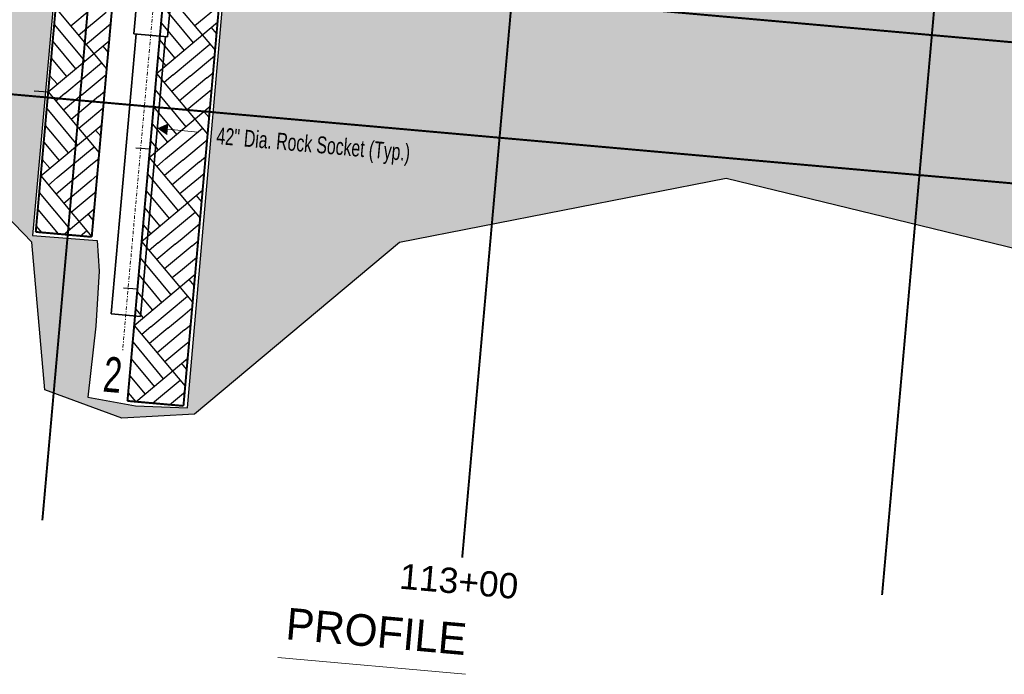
# Model space of a CAD drawing. Header units: feet. Extents: x 1584871 to 2197648, y 451737 to 1226340.
# Tile 17 of 40: x 2196180 to 2196296, y 453970 to 454048. Entities that reach past the tile are written whole.
import ezdxf
from ezdxf.enums import TextEntityAlignment as Align

# ---------------------------------------------------------------- set-up
doc = ezdxf.new("R2010")
doc.units = ezdxf.units.FT
doc.header["$LTSCALE"] = 0.5
doc.header["$MEASUREMENT"] = 0
for name, pattern in [('DASHED2', [0.375, 0.25, -0.125]), ('DGN Style 4', [1.601, 0.8, -0.4, 0.001, -0.4]), ('SOLID', [0])]:
    doc.linetypes.add(name, pattern=pattern)
doc.layers.add('B-4', color=205, linetype='SOLID')
doc.layers.add('B-5', color=135, linetype='SOLID')
for name, color, linetype, lineweight in [('BR_CENTER LINES', 254, 'DGN Style 4', 13), ('BR_CONCRETE', 91, 'Continuous', 35), ('BR_GRID LINES', 253, 'DASHED2', 25), ('BR_TEXT', 141, 'Continuous', 20), ('strat', 7, 'Continuous', 30)]:
    doc.layers.add(name, color=color, linetype=linetype, lineweight=lineweight)
doc.layers.add('paper', color=1, linetype='Continuous', lineweight=30, plot=False)
doc.styles.add('Arial', font='arial.ttf', dxfattribs={"height": 0.0556})
doc.styles.add('Style-ENGINEERING', font='ENGINEERING.shx')
doc.styles.add('Title Scale 10 1', font='COMPRESSED.shx', dxfattribs={"height": 3.75})

msp = doc.modelspace()

# ---------------------------------------------------------------- hatches: boundary and pattern name
at = {"layer": 'strat', "lineweight": 25, "transparency": 33554559}
h = msp.add_hatch(dxfattribs=at)
h.set_pattern_fill('AR-PARQ1', color=256, scale=0.65, angle=39.916700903)
h.set_pattern_definition([(129.9167009, (359759.485, -176921.159), (-10.98748067, 0.977378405), [7.8, -7.8]), (129.9167009, (359760.482, -176920.325), (-10.98748067, 0.977378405), [7.8, -7.8]), (129.9167009, (359761.479, -176919.491), (-10.98748067, 0.977378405), [7.8, -7.8]), (129.9167009, (359762.476, -176918.657), (-10.98748067, 0.977378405), [7.8, -7.8]), (129.9167009, (359763.473, -176917.823), (-10.98748067, 0.977378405), [7.8, -7.8]), (129.9167009, (359764.47, -176916.9885), (-10.98748067, 0.977378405), [7.8, -7.8]), (129.9167009, (359765.4674, -176916.154), (-10.98748067, 0.977378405), [7.8, -7.8]), (39.9167009, (359754.48, -176915.177), (10.98748067, -0.977378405), [7.8, -7.8]), (39.9167009, (359753.646, -176914.18), (10.98748067, -0.977378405), [7.8, -7.8]), (39.9167009, (359752.8116, -176913.183), (10.98748067, -0.977378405), [7.8, -7.8]), (39.9167009, (359751.9774, -176912.186), (10.98748067, -0.977378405), [7.8, -7.8]), (39.9167009, (359751.143, -176911.189), (10.98748067, -0.977378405), [7.8, -7.8]), (39.9167009, (359750.309, -176910.1916), (10.98748067, -0.977378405), [7.8, -7.8]), (39.9167009, (359749.475, -176909.1945), (10.98748067, -0.977378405), [7.8, -7.8])])
h.paths.add_polyline_path([(2196007.3467682, 454120.484255), (2196030.1333883, 454118.0060491), (2196039.6101074, 454116.9336751), (2196046.7212687, 454116.1700482), (2196050.6812537, 454115.5545004), (2196055.9528129, 454114.3562769), (2196065.0859386, 454112.0435734), (2196072.5035993, 454110.1932023), (2196075.0262406, 454109.554346), (2196071.7049104, 454074.440159), (2196079.1727094, 454073.9124433), (2196082.1450645, 454108.6342873), (2196083.3770219, 454106.1958505), (2196086.0715767, 454103.5807654), (2196089.1850214, 454101.8455591), (2196086.2295054, 454068.2525366), (2196093.8261691, 454067.528233), (2196096.7158896, 454100.0772166), (2196096.7431281, 454100.5357453), (2196099.5734398, 454099.7956713), (2196104.316103, 454098.3927852), (2196108.6566923, 454097.3060766), (2196113.6049082, 454096.073739), (2196116.1325799, 454095.4585903), (2196119.9478637, 454094.8111728), (2196123.4698526, 454094.3854599), (2196130.7827166, 454093.69712), (2196140.3992306, 454092.8636904), (2196149.4952713, 454092.2831082), (2196154.5409053, 454091.8650768), (2196161.3887699, 454091.0767136), (2196165.8309648, 454090.6183819), (2196169.6764195, 454090.0869602), (2196173.5397349, 454089.4519449), (2196177.1913545, 454088.6833506), (2196179.76999, 454088.0714153), (2196181.6415274, 454087.5988826), (2196182.9841844, 454087.2040024), (2196186.7724765, 454085.7346425), (2196181.0299881, 454022.1118598), (2196188.6986087, 454021.5484116), (2196188.9573271, 454017.9125612), (2196188.5314534, 454011.393606), (2196187.5871218, 454002.9426883), (2196193.2742724, 454001.9234182), (2196199.4172282, 454001.697839), (2196205.4937114, 454071.0440945), (2196211.97065, 454071.2331719), (2196221.3775175, 454071.854547), (2196233.4993818, 454072.9001484), (2196243.8398772, 454073.8996919), (2196258.6367311, 454075.4535316), (2196271.8678818, 454077.4123517), (2196287.9506045, 454081.1931672), (2196294.3943406, 454083.0946535), (2196298.729992, 454084.3303248), (2196303.7319538, 454085.3787369), (2196305.7572192, 454085.864508), (2196299.3919318, 454020.5826539), (2196307.7811475, 454019.9474861), (2196313.0402568, 454086.6805969), (2196315.8477077, 454086.9907845), (2196318.9050163, 454087.1704933), (2196320.821737, 454087.1841787), (2196321.880405, 454087.2824206), (2196315.6745973, 454017.9475928), (2196323.0261471, 454017.3220157), (2196329.2336596, 454087.5136356), (2196331.1028588, 454087.7927068), (2196334.0234112, 454088.5387994), (2196336.4486195, 454089.4752563), (2196337.8889717, 454090.1390777), (2196340.1785598, 454091.6479642), (2196342.0299078, 454092.9932721), (2196343.6818074, 454094.3747491), (2196345.564941, 454096.2974575), (2196348.3486507, 454099.8769432), (2196349.4455485, 454101.242843), (2196350.7995695, 454102.7549303), (2196351.9224763, 454103.8026473), (2196353.5879178, 454105.228004), (2196356.2128474, 454107.1973359), (2196358.10721, 454108.4632157), (2196360.1017471, 454109.7799497), (2196357.2804012, 454079.2298126), (2196364.6081163, 454078.5680023), (2196367.8215502, 454113.752708), (2196368.1420693, 454114.0889345), (2196371.9376721, 454116.3879428), (2196375.8026233, 454118.3948845), (2196378.4420994, 454119.8437296), (2196367.5224, 453998.3097374), (2196375.0228817, 453997.7452314), (2196385.848398, 454120.2988605), (2196386.5609107, 454119.9888752), (2196387.6265086, 454119.257052), (2196388.1264339, 454118.6371796), (2196389.1865483, 454116.9194515), (2196391.3193557, 454110.0103345), (2196393.4615686, 454103.0184291), (2196395.6425059, 454098.254775), (2196399.3950264, 454091.4384548), (2196402.8276623, 454086.4040497), (2196405.9115073, 454082.7205727), (2196410.2029814, 454077.0265073), (2196401.6882306, 454061.9295593), (2196406.2334168, 454024.5062347), (2196394.1391948, 453997.4436442), (2196375.8193284, 453996.2251351), (2196366.1785957, 453997.5005763), (2196353.54461, 454012.2823438), (2196340.8058287, 454018.1039142), (2196323.8556545, 454016.7264824), (2196315.5916596, 454017.6113141), (2196307.9247938, 454019.5537272), (2196297.9433409, 454020.4512675), (2196263.3167095, 454028.8828891), (2196224.5790708, 454021.2972295), (2196200.2465452, 454000.948363), (2196191.6298567, 454000.4579775), (2196182.5102913, 454003.8372986), (2196180.9593795, 454021.352229), (2196166.2377799, 454036.5368134), (2196146.9275707, 454060.9561424), (2196125.5449726, 454069.5456492), (2196094.4064843, 454067.0116979), (2196085.818817, 454068.1568895), (2196078.9387635, 454073.2954702), (2196071.2255002, 454073.9704694), (2196039.6852113, 454081.7023093), (2196025.6984963, 454090.9394117), (2196007.1281737, 454093.9321949), (2196010.7514095, 454105.474102)])

# ---------------------------------------------------------------- linework, layer by layer
at = {"layer": 'B-4', "const_width": 0.2333333}
for points in [[(2196198.416911, 454071.2384293), (2196192.3032377, 454002.5098108)], [(2196198.9436839, 454001.9191177), (2196205.0573573, 454070.6477362)], [(2196192.3032377, 454002.5098108), (2196198.9436839, 454001.9191177)]]:
    msp.add_lwpolyline(points, dxfattribs=at)
at = {"layer": 'B-4'}
for points in [[(2196196.6448318, 454051.3170908), (2196202.694585, 454044.0859514)], [(2196196.4705773, 454049.358159), (2196200.0974758, 454044.9862732)], [(2196203.1651867, 454049.3763564), (2196200.2746837, 454046.978407)], [(2196195.7587922, 454041.3564214), (2196202.9899315, 454047.4061746)], [(2196196.290416, 454047.3328229), (2196199.0128049, 454044.0788102)], [(2196202.8713006, 454046.0725515), (2196202.2668176, 454046.8011991)], [(2196196.113208, 454045.340689), (2196197.928134, 454043.1713472)], [(2196197.7177238, 454041.1821668), (2196202.0896096, 454044.8090652)], [(2196195.9330466, 454043.3153529), (2196196.8434631, 454042.2638842)], [(2196199.7430599, 454041.0020054), (2196202.6355156, 454043.4219067)], [(2196195.7587922, 454041.3564215), (2196201.8085454, 454034.1252822)], [(2196201.7351938, 454040.8247975), (2196202.4583077, 454041.4297728)], [(2196197.7177238, 454041.1821668), (2196196.6662552, 454040.2717504)], [(2196199.7430599, 454041.0020054), (2196197.5737181, 454039.1870795)], [(2196201.7351938, 454040.8247975), (2196198.4811811, 454038.1024086)], [(2196195.5845377, 454039.3974896), (2196199.2114362, 454035.0256038)], [(2196202.2791471, 454039.4156871), (2196199.3886441, 454037.0177377)], [(2196194.8727526, 454031.3957521), (2196202.1038919, 454037.4455053)], [(2196195.4043763, 454037.3721535), (2196198.1267653, 454034.1181408)], [(2196201.985261, 454036.1118821), (2196201.3807779, 454036.8405298)], [(2196195.2271684, 454035.3800197), (2196197.0420944, 454033.2106779)], [(2196196.8316842, 454031.2214975), (2196201.20357, 454034.8483959)], [(2196195.047007, 454033.3546836), (2196195.9574235, 454032.3032149)], [(2196198.8570203, 454031.0413361), (2196201.749476, 454033.4612373)], [(2196193.301245, 454032.5394921), (2196194.9613565, 454032.3918189)], [(2196194.8727526, 454031.3957522), (2196200.9225057, 454024.1646129)], [(2196196.8316842, 454031.2214975), (2196195.7802155, 454030.311081)], [(2196198.8570203, 454031.0413361), (2196196.6876785, 454029.2264101)], [(2196200.8491542, 454030.8641282), (2196197.5951415, 454028.1417392)], [(2196200.8491542, 454030.8641282), (2196201.5722681, 454031.4691035)], [(2196194.6984981, 454029.4368203), (2196198.3253965, 454025.0649345)], [(2196201.3931075, 454029.4550177), (2196198.7510885, 454027.2632097), (2196198.5026045, 454027.0570683)], [(2196193.986713, 454021.4350828), (2196201.2178523, 454027.484836)], [(2196194.5183367, 454027.4114842), (2196197.2407256, 454024.1574715)], [(2196201.0992214, 454026.1512128), (2196200.4947383, 454026.8798604)], [(2196194.3411288, 454025.4193503), (2196196.1560547, 454023.2500085)], [(2196195.9456446, 454021.2608281), (2196200.3175304, 454024.8877265)], [(2196194.1609674, 454023.3940142), (2196195.0713839, 454022.3425456)], [(2196197.9709807, 454021.0806667), (2196198.7928459, 454021.7682598), (2196200.8634364, 454023.500568)], [(2196199.9631146, 454020.9034588), (2196200.6862285, 454021.5084341)], [(2196193.986713, 454021.4350829), (2196200.0364661, 454014.2039436)], [(2196195.9456446, 454021.2608281), (2196194.8941759, 454020.3504117)], [(2196197.9709807, 454021.0806667), (2196195.8016389, 454019.2657408)], [(2196199.9631146, 454020.9034588), (2196196.7091019, 454018.1810699)], [(2196193.8124585, 454019.4761509), (2196197.4393569, 454015.1042651)], [(2196200.5070679, 454019.4943484), (2196198.8207568, 454018.0953917), (2196197.6165648, 454017.096399)], [(2196193.1006734, 454011.4744135), (2196200.3318127, 454017.5241667)], [(2196193.6322971, 454017.4508148), (2196196.354686, 454014.1968022)], [(2196200.2131818, 454016.1905434), (2196199.6086987, 454016.9191911)], [(2196191.8245123, 454015.9383766), (2196193.4846238, 454015.7907033)], [(2196193.4550892, 454015.458681), (2196195.2700151, 454013.2893392)], [(2196195.059605, 454011.3001588), (2196199.4314908, 454014.9270572)], [(2196193.2749278, 454013.4333449), (2196194.1853442, 454012.3818762)], [(2196197.0849411, 454011.1199974), (2196198.8624634, 454012.6071173), (2196199.9773968, 454013.5398986)], [(2196193.1006734, 454011.4744136), (2196199.1504265, 454004.2432743)], [(2196195.059605, 454011.3001588), (2196194.0081363, 454010.3897423)], [(2196197.0849411, 454011.1199974), (2196194.9155993, 454009.3050714)], [(2196199.077075, 454010.9427895), (2196195.8230623, 454008.2204005)], [(2196199.077075, 454010.9427895), (2196199.8001889, 454011.5477648)], [(2196192.9264189, 454009.5154816), (2196196.5533173, 454005.1435958)], [(2196199.6210283, 454009.533679), (2196198.8904251, 454008.9275737), (2196196.7305252, 454007.1357296)], [(2196192.7462575, 454007.4901455), (2196195.4686464, 454004.2361328)], [(2196193.2993043, 454002.4212069), (2196199.4457731, 454007.5634974)], [(2196199.3271422, 454006.2298741), (2196198.9070777, 454006.7362224), (2196198.7226591, 454006.9585217)], [(2196192.5690496, 454005.4980116), (2196194.3839755, 454003.3286698)], [(2196195.2665368, 454002.246214), (2196198.5454512, 454004.9663879)], [(2196192.3888882, 454003.4726755), (2196193.2993046, 454002.4212069)], [(2196197.2835724, 454002.066791), (2196198.932081, 454003.4459748), (2196199.0913572, 454003.5792293)]]:
    msp.add_lwpolyline(points, dxfattribs=at)
at = {"layer": 'B-5', "const_width": 0.2333333}
for points in [[(2196187.3299529, 454088.9571332), (2196181.4230221, 454022.5526709)], [(2196188.0634684, 454021.9619778), (2196193.9703991, 454088.3664401)], [(2196181.4230221, 454022.5526709), (2196188.0634684, 454021.9619778)]]:
    msp.add_lwpolyline(points, dxfattribs=at)
at = {"layer": 'B-5'}
for points in [[(2196183.7857944, 454049.1144561), (2196189.8355476, 454041.8833168)], [(2196187.7700622, 454048.76004), (2196185.6007204, 454046.945114)], [(2196189.762196, 454048.5828321), (2196186.5081833, 454045.8604431)], [(2196183.61154, 454047.1555242), (2196187.2384384, 454042.7836384)], [(2196190.3061493, 454047.1737216), (2196187.8101022, 454045.1030112), (2196187.4156463, 454044.7757722)], [(2196182.8997548, 454039.1537867), (2196190.1308941, 454045.2035399)], [(2196183.4313786, 454045.1301881), (2196186.1537675, 454041.8761754)], [(2196190.0122633, 454043.8699167), (2196189.4077802, 454044.5985643)], [(2196183.2541707, 454043.1380542), (2196185.0690966, 454040.9687124)], [(2196184.8586864, 454038.979532), (2196189.2305723, 454042.6064304)], [(2196183.0740093, 454041.1127181), (2196183.9844257, 454040.0612495)], [(2196186.8840226, 454038.7993706), (2196187.870087, 454039.624337), (2196189.7764783, 454041.2192719)], [(2196181.2396433, 454039.3014597), (2196182.8997548, 454039.1537865)], [(2196182.8997548, 454039.1537868), (2196188.949508, 454031.9226475)], [(2196184.8586864, 454038.979532), (2196183.8072178, 454038.0691156)], [(2196188.8761564, 454038.6221627), (2196189.5992703, 454039.227138)], [(2196186.8840226, 454038.7993706), (2196184.7146808, 454036.9844447)], [(2196188.8761564, 454038.6221627), (2196185.6221437, 454035.8997738)], [(2196182.7255004, 454037.1948548), (2196186.3523988, 454032.822969)], [(2196189.4201097, 454037.2130523), (2196187.9102022, 454035.9604392), (2196186.5296067, 454034.8151029)], [(2196182.0137152, 454029.1931174), (2196189.2448545, 454035.2428706)], [(2196182.545339, 454035.1695187), (2196185.2677279, 454031.9155061)], [(2196189.1262236, 454033.9092473), (2196188.5217406, 454034.637895)], [(2196182.368131, 454033.1773849), (2196184.183057, 454031.0080431)], [(2196183.9726468, 454029.0188627), (2196188.3445327, 454032.6457611)], [(2196182.1879697, 454031.1520488), (2196183.0983861, 454030.1005801)], [(2196185.9979829, 454028.8387013), (2196187.9701118, 454030.488634), (2196188.8904387, 454031.2586025)], [(2196182.0137152, 454029.1931175), (2196188.0634684, 454021.9619782)], [(2196183.9726468, 454029.0188627), (2196182.9211782, 454028.1084462)], [(2196185.9979829, 454028.8387013), (2196183.8286411, 454027.0237753)], [(2196187.9901168, 454028.6614934), (2196184.7361041, 454025.9391044)], [(2196187.9901168, 454028.6614934), (2196188.7132307, 454029.2664687)], [(2196181.8394607, 454027.2341855), (2196185.4663592, 454022.8622997)], [(2196188.5340701, 454027.2523829), (2196188.0103023, 454026.8178673), (2196185.6435671, 454024.8544335)], [(2196181.6626196, 454025.208554), (2196184.0795695, 454022.3163609)], [(2196184.7432449, 454022.2573244), (2196188.3588149, 454025.2822013)], [(2196188.240184, 454023.948578), (2196188.0390632, 454024.1910103), (2196187.635701, 454024.6772256)], [(2196181.4854117, 454023.2164202), (2196182.0892802, 454022.4934047)], [(2196186.7298454, 454022.0806087), (2196187.458493, 454022.6850918)]]:
    msp.add_lwpolyline(points, dxfattribs=at)
at = {"layer": 'BR_CENTER LINES'}
msp.add_line((2196208.2282947, 454193.9154453), (2196191.6984517, 454008.0904576), dxfattribs=at)
at = {"layer": 'BR_CONCRETE'}
for p, q in [((2196202.909077, 454156.6902832), (2196193.0679121, 454046.0579945)), ((2196206.8933448, 454156.3358673), (2196197.0521798, 454045.7035786)), ((2196193.3169288, 454046.0358435), (2196190.3634637, 454012.8336156)), ((2196193.0679121, 454046.0579945), (2196197.0521798, 454045.7035786)), ((2196196.8031631, 454045.7257296), (2196193.849698, 454012.5235018)), ((2196190.3634637, 454012.8336156), (2196193.849698, 454012.5235018))]:
    msp.add_line(p, q, dxfattribs=at)
at = {"layer": 'BR_GRID LINES', "ltscale": 0.052083, "const_width": 0.2333333}
for points in [[(2196182.2059977, 453988.34877), (2196201.4035227, 454204.1632725)], [(2196232.0093444, 453983.9185719), (2196251.2068694, 454199.7330744)], [(2196281.8126912, 453979.4883738), (2196301.0102161, 454195.3028763)], [(2195590.4727678, 454107.9156091), (2196437.1296621, 454032.602242)], [(2195588.9960351, 454091.3144935), (2196435.6529294, 454016.0011264)]]:
    msp.add_lwpolyline(points, dxfattribs=at)
at = {"layer": 'BR_TEXT'}
for p, q in [((2196197.078879, 454034.7175483), (2196200.6623067, 454034.3987888)), ((2196210.1384972, 453972.0737508), (2196232.4116323, 453970.0924703))]:
    msp.add_line(p, q, dxfattribs=at)
msp.add_solid([(2196197.0173485, 454034.0258353), (2196195.8337953, 454034.8283033), (2196197.1404095, 454035.4092614)], dxfattribs=at)
at = {"layer": 'paper'}
for points in [[(2196177.1913545, 454088.6833506), (2196179.76999, 454088.0714153), (2196181.6415274, 454087.5988826), (2196182.9841844, 454087.2040024), (2196186.7724765, 454085.7346425), (2196181.0299881, 454022.1118598), (2196188.6986087, 454021.5484116), (2196188.9573271, 454017.9125612), (2196188.5314534, 454011.393606), (2196187.5871218, 454002.9426883), (2196193.2742724, 454001.9234182), (2196199.4172282, 454001.697839), (2196205.4937114, 454071.0440945), (2196211.97065, 454071.2331719), (2196221.3775175, 454071.854547), (2196233.4993818, 454072.9001484), (2196243.8398772, 454073.8996919), (2196258.6367311, 454075.4535316), (2196271.8678818, 454077.4123517), (2196287.9506045, 454081.1931672), (2196294.3943406, 454083.0946535), (2196298.729992, 454084.3303248)], [(2196297.9433409, 454020.4512675), (2196263.3167095, 454028.8828891), (2196224.5790708, 454021.2972295), (2196200.2465452, 454000.948363), (2196191.6298567, 454000.4579775), (2196182.5102913, 454003.8372986), (2196180.9593795, 454021.352229), (2196166.2377799, 454036.5368134)]]:
    msp.add_lwpolyline(points, dxfattribs=at)

# ---------------------------------------------------------------- texts
at = {"layer": 'BR_TEXT', "style": 'Style-ENGINEERING', "width": 0.7}
msp.add_text('42" Dia. Rock Socket (Typ.)', height=2, rotation=354.916700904, dxfattribs=at).set_placement((2196202.7946419, 454032.983917))
at = {"layer": 'BR_TEXT'}
for s, height, style, p in [('113+00', 3, 'Arial', (2196224.7382296, 453983.2490267)), ('PROFILE', 3.75003798, 'Title Scale 10 1', (2196211.3098636, 453977.9991497))]:
    msp.add_text(s, height=height, rotation=354.916700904, dxfattribs=dict(at, style=style)).set_placement(p, align=Align.TOP_LEFT)

# ---------------------------------------------------------------- next in the draw order: texts
at = {"layer": 'BR_TEXT', "insert": (2196190.7421128, 454007.6930795), "char_height": 4.16666625, "width": 1.954166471, "attachment_point": 2, "rotation": 354.916700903, "style": 'Style-ENGINEERING', "bg_fill": 3, "box_fill_scale": 1.2, "bg_fill_color": 256, "bg_fill_transparency": 0}
msp.add_mtext('\\W0.7000;2', dxfattribs=at)

doc.saveas('drawing.dxf')
